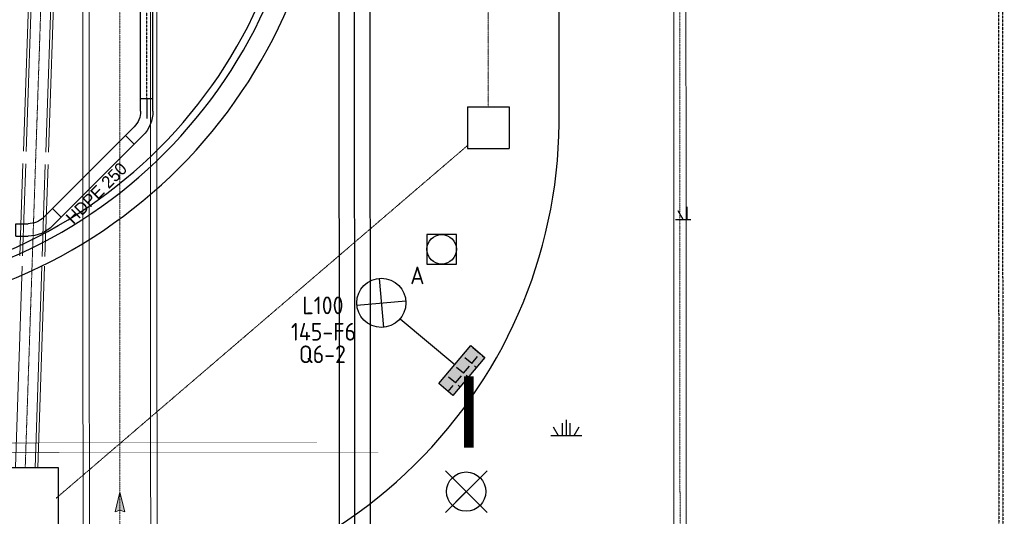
# Model space of a CAD drawing. Header units: metres. Extents: x -270273 to 328371, y -146885 to 591473.
# Tile 130 of 256: x 25144 to 45187, y -17258 to -7153. Entities that reach past the tile are written whole.
import ezdxf
from ezdxf.enums import TextEntityAlignment as Align
from ezdxf.lldxf.tags import DXFTag

# ---------------------------------------------------------------- set-up
doc = ezdxf.new("R2010")
doc.units = ezdxf.units.M
for name, pattern in [('DASHED', [19.05, 12.7, -6.35]), ('RI-AWZI_PROCESLEIDING', [18.45, 6, -1.8, 1.75, -1.8, 1.75, -1.8, 1.75, -1.8]), ('RI-AWZI_TERREINRIOLERING', [19.8, 6, -1.8, 2.4, -1.8, 1.8, -1.8, 2.4, -1.8]), ('STIPPELFIJN', [0.375, 0.25, -0.125])]:
    doc.linetypes.add(name, pattern=pattern)
doc.layers.get('0').update_dxf_attribs({"color": 151})
for name, color, linetype, lineweight in [('B-CO-BC-BETONVORM-G', 50, 'Continuous', 18), ('B-XX-RI-AWZI_PROCESLEIDING-G', 30, 'RI-AWZI_PROCESLEIDING', 18), ('B-XX-RI-AWZI_TERREINRIOLERING-G', 211, 'RI-AWZI_TERREINRIOLERING', 18)]:
    doc.layers.add(name, color=color, linetype=linetype, lineweight=lineweight)
for name, color, linetype in [('B-ME-IE-VERLICHTING-G', 253, 'Continuous'), ('B-ME-RI-PUT-G', 253, 'Continuous'), ('B-XX-GR-KRUIDEN-G', 98, 'Continuous'), ('B-XX-RI-AWZI_PERSLEIDING-G_HDSR', 142, 'HDSR_Persleiding'), ('B-XX-VH-KANTVERHARDING-G', 253, 'Continuous'), ('B-XX-VH-KANTVERHARDING-GN', 60, 'STIPPELFIJN'), ('Iv-status-bestaand', 90, 'Continuous'), ('Iv-status-nieuw', 170, 'Continuous')]:
    doc.layers.add(name, color=color, linetype=linetype)
doc.layers.add('B-XX-KL-ELEKTRA-G_HDSR', color=190, linetype='HDSR_Elektra', transparency=0.5)
doc.styles.add('BURO-018', font='Isocp.shx', dxfattribs={"height": 360})
doc.styles.add('Iv-P 025', font='iv-font.shx', dxfattribs={"height": 2.5})
doc.styles.get("Standard").update_dxf_attribs({"font": 'iv-font.shx'})
tags = doc.linetypes.add('HDSR_Elektra', pattern='A,25,-2,["E",Standard,S=1.5,R=0,X=0,Y=-0.75],-4', length=31).pattern_tags.tags
tags[6] = DXFTag(74, 10)
tags = doc.linetypes.add('HDSR_Persleiding', pattern='A,25,-2,["P",Standard,S=1.5,R=0,X=0,Y=-0.75],-4', length=31).pattern_tags.tags
tags[6] = DXFTag(74, 10)

# ---------------------------------------------------------------- blocks, each defined once
blk = doc.blocks.new('E00525')
at = {"linetype": 'ByBlock'}
h = blk.add_hatch(dxfattribs=at)
h.set_pattern_fill('ANGLE', color=0, scale=0.184386, style=0)
h.set_pattern_definition([(360, (-37.6733, -34.0193), (6e-17, 1.287937), [0.93668, -0.351256]), (90, (-37.6733, -34.0193), (-1.287937, 1e-16), [0.93668, -0.351256])])
edge = h.paths.add_edge_path()
edge.add_line((-2.52, 2.86), (2.52, 2.86))
edge.add_line((2.52, 2.86), (2.52, 1))
edge.add_line((2.52, 1), (-2.52, 1))
edge.add_line((-2.52, 1), (-2.52, 2.86))
h = blk.add_hatch(color=0, dxfattribs=at)
edge = h.paths.add_edge_path()
edge.add_line((-2.52, 2.86), (2.52, 2.86))
edge.add_line((2.52, 2.86), (2.52, 1))
edge.add_line((2.52, 1), (-2.52, 1))
edge.add_line((-2.52, 1), (-2.52, 2.86))
at = {"color": 0, "linetype": 'ByBlock'}
for p, q in [((-1.77, 14.39), (1.77, 10.85)), ((1.77, 14.39), (-1.77, 10.85)), ((0, 10.1), (0, 2.86))]:
    blk.add_line(p, q, dxfattribs=at)
blk.add_lwpolyline([(-2.52, 2.86), (2.52, 2.86), (2.52, 1), (-2.52, 1)], close=True, dxfattribs=at)
blk.add_circle((0, 12.62), 2.5, dxfattribs=at)
at = {"color": 0, "linetype": 'ByBlock', "style": 'BURO-018'}
for tag, p in [('E_GKAST', (0, 20.62)), ('E_GROEP', (0, 17.62)), ('E_SGROEP', (4.5, 17.62)), ('E_ARMCODE', (0, 12.62)), ('E_SLET', (4.5, 11.62))]:
    blk.add_attdef(tag, text='', height=1.8, dxfattribs=at).set_placement(p, align=Align.MIDDLE)
blk = doc.blocks.new('zustrmr')
at = {"color": 0}
blk.add_line((1, 0.24), (0, 0), dxfattribs=at)
for p, q in [((0, 0), (1, -0.24)), ((0.92, 0), (1, 0.24)), ((1, -0.24), (0.92, 0))]:
    blk.add_line(p, q)
for points in [[(0, 0), (1, 0.24), (0.92, 0)], [(0, 0), (1, -0.24), (0.92, 0)]]:
    blk.add_solid(points, dxfattribs=at)
blk = doc.blocks.new('PE bocht45 250 SDR17')
at = {"layer": 'Iv-status-nieuw'}
for p, q in [((29015, -10924), (29191, -10747)), ((29191, -10747), (29368, -10924)), ((29191, -11101), (29368, -10924)), ((28808, -11672), (28808, -11422)), ((29058, -11672), (29058, -11422)), ((28808, -11672), (29058, -11672))]:
    blk.add_line(p, q, dxfattribs=at)
for radius in [704, 454]:
    blk.add_arc((29512, -11422), radius, 134.993, 180.007, dxfattribs=at)

msp = doc.modelspace()

# ---------------------------------------------------------------- hatches: boundary and pattern name
at = {"layer": 'B-XX-GR-KRUIDEN-G'}
h = msp.add_hatch(dxfattribs=at)
h.set_pattern_fill('SWAMP', color=256, scale=200, angle=-97.4574917, style=0)
h.set_pattern_definition([(0.0124, (-169787, -20064), (2539.05, 4399.95), [635, -4445]), (90.0124, (-169469.6, -20063.8), (-2540.95, 4398.85), [317.5, -8481.32]), (90.0124, (-169390.2, -20063.7), (-2540.95, 4398.85), [254, -8544.82]), (90.0124, (-169549, -20063.8), (-2540.95, 4398.85), [254, -8544.82]), (60.0124, (-169311, -20063.7), (-2540.94, 4398.86), [203.2, -4876.8]), (120.0124, (-169628.3, -20064), (-5079.99, -1.09), [203.2, -4876.8])])
edge = h.paths.add_edge_path()
edge.add_line((-24533.2578, -51116.2408), (-24489.4542, -23497.5658))
edge.add_arc((-19999.9195, -23504.6863), 4489.5403, 135.11564024, 179.90912824, ccw=False)
edge.add_arc((-19978.8313, -23525.6896), 4519.3036, 84.0422844, 135.11564024, ccw=False)
edge.add_line((-19509.7525, -19030.7958), (-3182.4907, -19040.0255))
edge.add_line((-3182.4907, -19040.0255), (-3180.4848, -28320.389))
edge.add_arc((-2080.4848, -28320.1512), 1100.0001, 180.01238413, 225.01238202)
edge.add_arc((-2080.4848, -28320.1513), 1099.9999, 225.01238202, 270.01238424)
edge.add_line((-2080.2471, -29420.1512), (12859.7526, -29416.922))
edge.add_arc((12859.5149, -28316.922), 1100, -89.98761745, 0.01238364)
edge.add_line((13959.5148, -28316.6843), (13957.5118, -19049.7146))
edge.add_line((13957.5118, -19049.7146), (25936.3221, -19056.4861))
edge.add_arc((25942.1583, -8422.5066), 10633.9811, -90.03144574, -47.10825302)
edge.add_arc((26882.1994, -9434.4035), 9252.8176, -47.10825302, 2.62303732)
edge.add_line((36125.3223, -9010.9516), (36133.502, -241.6769))
edge.add_line((36133.502, -241.6769), (38806.6134, -238.4796))
edge.add_line((38806.6134, -238.4796), (38811.5317, -22993.1276))
edge.add_line((38811.5317, -22993.1276), (36129.7807, -29637.4475))
edge.add_line((36129.7807, -29637.4475), (36134.239, -50263.9435))
edge.add_line((36134.239, -50263.9435), (25907.3099, -50266.154))
edge.add_line((25907.3099, -50266.154), (8947.759, -50742.8762))
edge.add_line((8947.759, -50742.8762), (-4630.9258, -51629.6675))
edge.add_line((-4630.9258, -51629.6675), (-17313.684, -52216.8556))
edge.add_line((-17313.684, -52216.8556), (-24450.8478, -51119.405))
edge.add_line((-24450.8478, -51119.405), (-24533.2628, -51119.4229))

# ---------------------------------------------------------------- linework, layer by layer
at = {"layer": 'B-CO-BC-BETONVORM-G'}
for points in [[(-48179.9059, -51516.3192), (38470.3139, -48927.6736), (38453.5216, 5050.3641)], [(-48172.4406, -51766.2077), (38720.3894, -49170.3142), (38703.5215, 5050.4182)], [(26425.7534, -2119.3341), (26442.2619, -55184.754)], [(26555.7534, -2119.2936), (26572.2375, -55106.398)], [(27935.7534, -2118.8643), (27951.9788, -54274.6183)], [(27806.4539, -4370.7998), (27822.0032, -54352.9743)]]:
    msp.add_lwpolyline(points, dxfattribs=at)
at = {"layer": 'B-ME-IE-VERLICHTING-G'}
msp.add_lwpolyline([(34657.7766, -16332.2147), (33809.4386, -17180.1181), (34233.6076, -16756.1664), (33809.6559, -16331.9974), (34657.5594, -17180.3354)], dxfattribs=at)
msp.add_circle((34233.6076, -16756.1664), 399.808, dxfattribs=at)
at = {"layer": 'B-ME-RI-PUT-G'}
for p, q in [((34257.8693, -8925.9533), (35107.8693, -8925.6889)), ((34257.8693, -8925.9533), (34258.1338, -9775.9533)), ((35107.8693, -8925.6889), (35108.1337, -9775.6888)), ((34258.1338, -9775.9533), (35108.1337, -9775.6888))]:
    msp.add_line(p, q, dxfattribs=at)
msp.add_lwpolyline([(33433.6737, -12124.3917), (34033.6737, -12124.262), (34033.544, -11524.262), (33433.5441, -11524.3917)], close=True, dxfattribs=at)
at = {"layer": 'B-ME-RI-PUT-G', "flags": 128}
msp.add_lwpolyline([(24481.8161, -16269.4357), (24482.2049, -17519.4357), (25932.2049, -17518.9846), (25931.816, -16268.9846)], close=True, dxfattribs=at)
at = {"layer": 'B-ME-RI-PUT-G'}
msp.add_circle((33733.6089, -11824.3268), 300, dxfattribs=at)
at = {"layer": 'B-XX-KL-ELEKTRA-G_HDSR', "linetype": 'DASHED', "const_width": 200}
msp.add_lwpolyline([(34285.1103, -14410.6607), (34285.4234, -15859.2286)], dxfattribs=at)
msp.add_lwpolyline([(34285.4234, -15859.2286), (-169386.1911, -15903.2513)], close=True, dxfattribs=at)
at = {"layer": 'B-XX-RI-AWZI_PERSLEIDING-G_HDSR', "linetype": 'Continuous'}
for points in [[(10676.9772, 7395.4205), (27898.0535, 7399.1428, -0.1989123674), (30348.3978, 6384.7974), (31254.6015, 5478.9854, -0.1989123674), (32270.006, 3029.0798), (32282.3026, -53861.0851)], [(10677.1134, 6765.4206), (27898.1896, 6769.1428, -0.1989123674), (29903.0168, 5939.2239), (30809.2205, 5033.4118, -0.1989123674), (31640.006, 3028.9436), (31652.3026, -53861.2213)]]:
    msp.add_lwpolyline(points, format="xyb", dxfattribs=at)
at = {"layer": 'B-XX-RI-AWZI_PERSLEIDING-G_HDSR'}
msp.add_lwpolyline([(10677.0453, 7080.4205), (27898.1215, 7084.1428, -0.1989123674), (30125.7073, 6162.0106), (31031.911, 5256.1986, -0.1989123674), (31955.006, 3029.0117), (31967.3026, -53861.1532)], format="xyb", dxfattribs=at)
at = {"layer": 'B-XX-RI-AWZI_PROCESLEIDING-G'}
for points in [[(-48176.1732, -51641.2634), (38595.3517, -49048.9939), (38578.5216, 5050.3911)], [(27180.7534, -2119.0992), (27197.1204, -54729.6862)]]:
    msp.add_lwpolyline(points, dxfattribs=at)
at = {"layer": 'B-XX-RI-AWZI_TERREINRIOLERING-G'}
for points in [[(34674.7826, 17068.4057), (34682.8693, -8925.8211)], [(25730.7987, -2264.7877), (25474.1932, -9839.7899)], [(34258.1148, -9714.9439), (25885.3486, -16890.3044)], [(25474.194, -9839.7905), (25395.4338, -12164.7906)], [(25395.4338, -12164.7913), (25256.5209, -16265.5)]]:
    msp.add_lwpolyline(points, dxfattribs=at)
at = {"layer": 'B-XX-RI-AWZI_TERREINRIOLERING-G', "linetype": 'Continuous'}
for points in [[(25475.9448, -2256.1545), (25219.3394, -9831.1567)], [(25530.9133, -2258.0166), (25274.3079, -9833.0188)], [(25930.684, -2271.5589), (25674.0785, -9846.5611)], [(25985.6525, -2273.421), (25729.047, -9848.4232)], [(25210.8713, -10081.1583), (25147.3551, -11956.1561)], [(25265.8398, -10083.0204), (25202.3236, -11958.0181)], [(25665.6105, -10096.5627), (25602.0943, -11971.5605)], [(25720.5789, -10098.4248), (25657.0627, -11973.4226)], [(25195.3191, -12164.7907), (25056.6355, -16258.7288)], [(25595.5485, -12164.7906), (25456.4062, -16272.2711)], [(25650.5801, -12164.7906), (25511.3747, -16274.1332)]]:
    msp.add_lwpolyline(points, dxfattribs=at)
at = {"layer": 'B-XX-VH-KANTVERHARDING-G'}
for points in [[(-25063.2948, -51116.2015), (-24533.2565, -51116.2408), (-24487.9498, -30464.8003), (-24489.4542, -23497.5658, -0.4142135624), (-20020.4205, -19026.5998), (-19509.7525, -19030.7958), (25936.3221, -19056.4861, 0.4278491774), (36125.3223, -9010.9516), (36139.3863, 6066.7589, 0.4213483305), (26087.0876, 16265.7214), (-20270.5154, 16315.9269, -0.4056557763), (-25065.7842, 21295.4272), (-24911.4892, 59256.4976), (-40389.596, 59238.29)], [(21437.0163, 11820.0348), (-20311.0375, 11811.0112, 0.4142135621), (-25729.8659, 6389.8398), (-25726.7967, -7810.1599, 0.4142135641), (-20305.6252, -13228.9882), (21022.4286, -13220.0551, 0.4142135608), (31440.1761, -2797.8031), (31439.1775, 1822.1965)]]:
    msp.add_lwpolyline(points, format="xyb", dxfattribs=at)
for radius in [9850, 10000, 10000]:
    msp.add_arc((21020.1763, -2800.0554), radius, 270.01238424, 0.01238424, dxfattribs=at)
at = {"layer": 'B-XX-VH-KANTVERHARDING-GN'}
for points in [[(-179175.8703, 60642.7691), (-140081.9967, 61490.1701), (-97923.6486, 62469.0209), (-51589.2808, 63459.4395), (-21430.3211, 61493.6144), (44925.1307, 56986.1185), (45018.9829, 35331.8531), (45078.6139, -18968.9005), (45104.7657, -49236.57), (-545.2623, -51361.5852), (-24567.6832, -52489.3217)], [(-179093.5914, 60601.0468), (-139999.7178, 61448.4477), (-97841.3698, 62427.2985), (-51507.002, 63417.7171), (-21348.0422, 61451.892), (45007.4095, 56944.3962), (45101.2617, 35290.1307), (45160.8928, -19010.6229), (45187.0445, -49278.2924), (-462.9835, -51403.3075), (-24485.4043, -52531.0441)]]:
    msp.add_lwpolyline(points, dxfattribs=at)
at = {"layer": 'Iv-status-bestaand', "linetype": 'Continuous'}
for p, q in [((27605.7988, -8763.7169), (27605.7988, -2239.7885)), ((27855.7985, -8763.7169), (27855.7988, -2239.7499))]:
    msp.add_line(p, q, dxfattribs=at)
at = {"layer": 'Iv-status-bestaand', "linetype": 'STIPPELFIJN'}
msp.add_line((27730.7985, -8763.7169), (27730.7988, -2239.7692), dxfattribs=at)
at = {"layer": 'Iv-status-nieuw'}
for p, q in [((27730.7988, -8763.7169), (27730.7988, -9163.6353)), ((27295.9278, -9511.8109), (25813.3464, -10994.3923)), ((27472.7045, -9688.5876), (25990.1231, -11171.169))]:
    msp.add_line(p, q, dxfattribs=at)

# ---------------------------------------------------------------- block references
at = {"layer": 'B-ME-IE-VERLICHTING-G'}
ref = msp.add_blockref('E00525', (34438.2012, -14539.3587), dxfattribs=dict(at, xscale=200, yscale=200, zscale=200, rotation=49.94744936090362))
ref.add_attrib('E_SGROEP', 'Q6-2', dxfattribs={"layer": '0', "color": 1, "linetype": 'ByBlock', "height": 360, "rotation": 0.01238369, "style": 'BURO-018'}).set_placement((31304.9406, -13961.0224), align=Align.MIDDLE)
ref.add_attrib('E_GKAST', 'L100', dxfattribs={"layer": '0', "color": 1, "linetype": 'ByBlock', "height": 360, "rotation": 0.01238369, "style": 'BURO-018'}).set_placement((31316.4048, -12965.414), align=Align.MIDDLE)
ref.add_attrib('E_GROEP', '145-F6', dxfattribs={"layer": '0', "color": 1, "linetype": 'ByBlock', "height": 360, "rotation": 0.01238369, "style": 'BURO-018'}).set_placement((31328.2003, -13502.1074), align=Align.MIDDLE)
ref.add_attrib('E_SLET', 'A', dxfattribs={"layer": '0', "color": 1, "linetype": 'ByBlock', "height": 360, "rotation": 0.01238369, "style": 'BURO-018'}).set_placement((33238.6879, -12355.1993), align=Align.MIDDLE)
at = {"layer": 'B-XX-RI-AWZI_PROCESLEIDING-G', "xscale": 400.0000000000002, "yscale": 400.0000000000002, "zscale": 400.0000000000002, "rotation": 270.017824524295}
msp.add_blockref('zustrmr', (27185.3099, -16765.6493), dxfattribs=at)
at = {"layer": 'Iv-status-nieuw', "xscale": -1}
for p, rotation in [((56096.6386, -21805.5778), 314.9999999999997), ((36737.4244, -40362.4468), 270)]:
    msp.add_blockref('PE bocht45 250 SDR17', p, dxfattribs=dict(at, rotation=rotation))

# ---------------------------------------------------------------- texts
at = {"layer": 'Iv-status-nieuw', "style": 'Iv-P 025'}
msp.add_text('HDPE 250', height=250, rotation=45, dxfattribs=at).set_placement((26234.219, -11328.4514))

doc.saveas('drawing.dxf')
